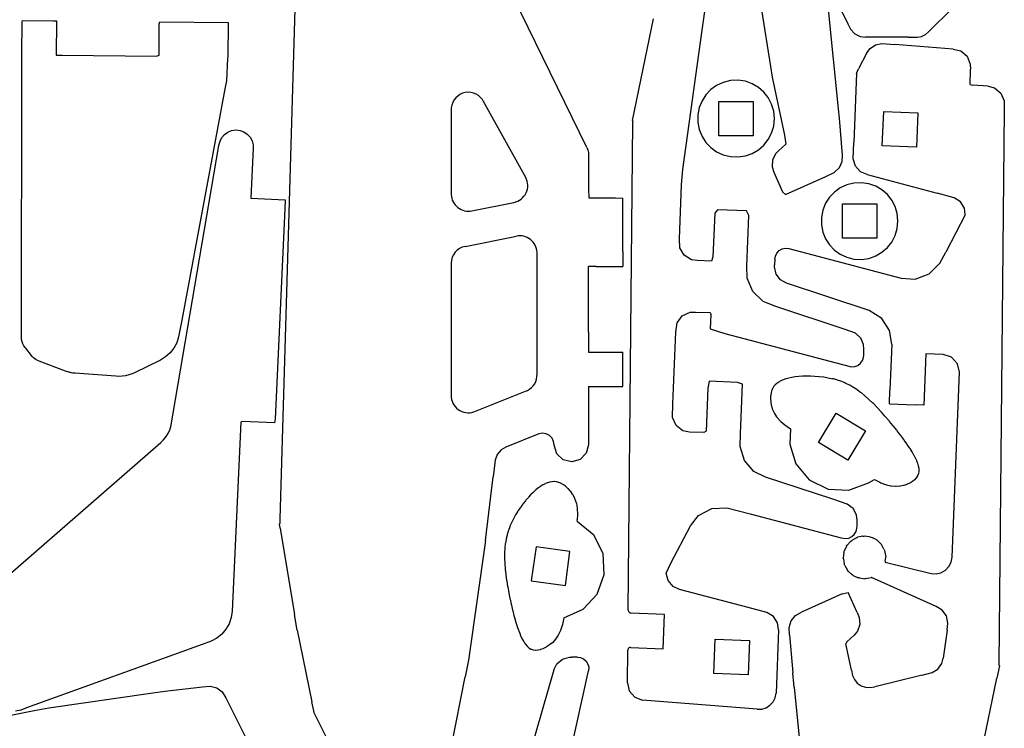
# Model space of a CAD drawing. Extents: x -288 to 288, y -288 to 288.
# Tile 5 of 6: x 29 to 287, y -151 to 34. Entities that reach past the tile are written whole.
import ezdxf

# ---------------------------------------------------------------- set-up
doc = ezdxf.new("R2010")
doc.units = 0
doc.header["$MEASUREMENT"] = 0
doc.layers.get('0').update_dxf_attribs({"linetype": 'CONTINUOUS'})

msp = doc.modelspace()

# ---------------------------------------------------------------- linework, layer by layer
for p, q in [((177.75, 0.89), (150.4, 56.83)), ((97.33, -96.56), (101.72, 52.73)), ((207.92, 31.65), (208.65, 36.54)), ((223.47, 36.92), (225.84, 22.1)), ((243.73, 11.01), (241.05, 37.07)), ((243.48, 38.64), (246.15, 33.32)), ((267.32, 31.15), (273.46, 37.29)), ((29.56, 25.44), (29.64, 33.72)), ((29.64, 33.72), (29.74, 34.13)), ((29.74, 34.13), (37.88, 34.05)), ((37.88, 34.05), (38.65, 34.04)), ((38.65, 34.04), (38.56, 25.09)), ((65.64, 33.3), (65.78, 33.78)), ((65.78, 33.78), (83.65, 33.61)), ((83.65, 33.61), (83.56, 24.67)), ((189.67, 7.94), (195.19, 34.6)), ((65.56, 25.04), (65.64, 33.3)), ((202.91, -4.89), (207.92, 31.65)), ((246.15, 33.32), (246.86, 31.92)), ((246.86, 31.92), (247.96, 30.69)), ((266.48, 30.47), (267.32, 31.15)), ((247.96, 30.69), (249.41, 29.95)), ((249.41, 29.95), (250.73, 29.76)), ((261.97, 29.76), (250.73, 29.76)), ((261.97, 29.76), (264.28, 29.76)), ((264.28, 29.76), (265.43, 29.97)), ((265.43, 29.97), (266.48, 30.47)), ((251.16, 25.67), (252.01, 26.82)), ((252.01, 26.82), (253.42, 27.76)), ((253.42, 27.76), (255.09, 28.11)), ((255.09, 28.11), (258.48, 27.87)), ((273.76, 26.67), (258.48, 27.87)), ((273.76, 26.67), (275.77, 26.19)), ((275.77, 26.19), (277.43, 24.78)), ((29.5, -48.88), (29.56, 23.79)), ((29.56, 23.79), (29.56, 25.44)), ((38.56, 25.09), (40.2, 25.03)), ((40.2, 25.03), (64.94, 24.79)), ((64.94, 24.79), (65.56, 25.04)), ((83.54, 24.26), (83.23, 18.35)), ((83.56, 24.67), (83.54, 24.26)), ((251.16, 25.67), (248.9, 21.48)), ((277.43, 24.78), (278.24, 22.72)), ((225.84, 22.1), (226.32, 19.32)), ((248.42, 20.29), (248.9, 21.48)), ((278.23, 17.4), (278.27, 21.38)), ((278.24, 22.72), (278.27, 21.38)), ((83.23, 18.35), (82.93, 16.65)), ((215.34, 18.41), (213.47, 17.95)), ((217.33, 18.51), (215.34, 18.41)), ((219.27, 18.22), (217.33, 18.51)), ((221.07, 17.59), (219.27, 18.22)), ((226.32, 19.32), (229.5, 4.08)), ((248.42, 20.29), (247.71, 2.2)), ((82.93, 16.65), (71.52, -44.4)), ((210.23, 16.05), (208.94, 14.7)), ((211.75, 17.15), (210.23, 16.05)), ((213.47, 17.95), (211.75, 17.15)), ((222.7, 16.64), (221.07, 17.59)), ((224.11, 15.41), (222.7, 16.64)), ((278.23, 17.4), (278.93, 17.24)), ((282.91, 16.92), (278.93, 17.24)), ((282.91, 16.92), (284.6, 16.5)), ((284.6, 16.5), (286.29, 15.11)), ((142.89, 13.3), (142.55, 12.67)), ((143.33, 13.87), (142.89, 13.3)), ((143.86, 14.36), (143.33, 13.87)), ((144.46, 14.76), (143.86, 14.36)), ((145.13, 15.07), (144.46, 14.76)), ((145.86, 15.26), (145.13, 15.07)), ((146.59, 15.34), (145.86, 15.26)), ((147.32, 15.29), (146.59, 15.34)), ((148.02, 15.13), (147.32, 15.29)), ((148.69, 14.85), (148.02, 15.13)), ((149.3, 14.48), (148.69, 14.85)), ((149.85, 14.01), (149.3, 14.48)), ((150.33, 13.45), (149.85, 14.01)), ((150.65, 12.92), (150.33, 13.45)), ((161.38, -6.39), (150.65, 12.92)), ((207.91, 13.13), (207.19, 11.37)), ((208.94, 14.7), (207.91, 13.13)), ((212.33, 3.96), (212.33, 12.96)), ((212.33, 12.96), (221.33, 12.96)), ((221.33, 12.96), (221.33, 3.96)), ((225.27, 13.94), (224.11, 15.41)), ((226.15, 12.27), (225.27, 13.94)), ((286.29, 15.11), (287.13, 13.07)), ((287.13, 13.07), (287.16, 10.67)), ((142.18, 11.25), (142.16, 10.64)), ((142.16, 10.64), (142.16, -10.88)), ((142.31, 11.98), (142.18, 11.25)), ((142.55, 12.67), (142.31, 11.98)), ((207.19, 11.37), (206.82, 9.46)), ((226.7, 10.43), (226.15, 12.27)), ((226.89, 8.46), (226.7, 10.43)), ((243.95, 8.56), (243.73, 11.01)), ((287.16, 10.67), (285.74, -134.43)), ((189.67, 7.94), (189.77, 7.73)), ((206.82, 9.46), (206.82, 7.46)), ((226.7, 6.49), (226.89, 8.46)), ((244.73, -1.16), (243.95, 8.56)), ((255.18, 1.28), (255.54, 10.28)), ((255.54, 10.28), (264.53, 9.92)), ((264.53, 9.92), (264.18, 0.93)), ((83.61, 4.92), (84.6, 5.31)), ((84.6, 5.31), (85.68, 5.47)), ((85.68, 5.47), (86.8, 5.34)), ((86.8, 5.34), (87.83, 4.97)), ((188.55, -120.4), (189.8, 7.64)), ((189.77, 7.73), (189.8, 7.64)), ((206.82, 7.46), (207.19, 5.55)), ((207.19, 5.55), (207.91, 3.79)), ((226.15, 4.65), (226.7, 6.49)), ((81.55, 2.54), (82.04, 3.5)), ((82.04, 3.5), (82.74, 4.3)), ((82.74, 4.3), (83.61, 4.92)), ((87.83, 4.97), (88.71, 4.37)), ((88.71, 4.37), (89.43, 3.58)), ((89.43, 3.58), (89.94, 2.65)), ((89.94, 2.65), (90.22, 1.6)), ((207.91, 3.79), (208.94, 2.22)), ((221.33, 3.96), (212.33, 3.96)), ((224.11, 1.51), (225.27, 2.98)), ((225.27, 2.98), (226.15, 4.65)), ((229.5, 4.08), (229.88, 1.78)), ((68.62, -72.37), (81.27, 1.38)), ((81.27, 1.38), (81.55, 2.54)), ((90.26, 0.7), (89.66, -12.45)), ((90.22, 1.6), (90.26, 0.7)), ((177.75, 0.89), (177.98, 0.25)), ((177.98, 0.25), (178.12, -0.41)), ((208.94, 2.22), (210.23, 0.87)), ((210.23, 0.87), (211.75, -0.23)), ((221.07, -0.67), (222.7, 0.28)), ((222.7, 0.28), (224.11, 1.51)), ((227.96, 0.01), (227.24, -0.72)), ((229.88, 1.78), (227.96, 0.01)), ((247.57, -2.07), (247.71, 2.2)), ((264.18, 0.93), (255.18, 1.28)), ((178.12, -0.41), (178.16, -1.06)), ((178.16, -1.06), (178.16, -10.01)), ((211.75, -0.23), (213.47, -1.03)), ((213.47, -1.03), (215.34, -1.49)), ((215.34, -1.49), (217.33, -1.59)), ((217.33, -1.59), (219.27, -1.3)), ((219.27, -1.3), (221.07, -0.67)), ((226.39, -2.35), (226.27, -4.18)), ((227.24, -0.72), (226.39, -2.35)), ((244.66, -2.77), (244.73, -1.16)), ((248.12, -3.99), (247.57, -2.07)), ((202.52, -8.87), (202.91, -4.89)), ((226.27, -4.18), (226.71, -5.61)), ((242.59, -5.65), (243.92, -4.41)), ((243.92, -4.41), (244.66, -2.77)), ((249.43, -5.47), (248.12, -3.99)), ((161.72, -7.01), (161.38, -6.39)), ((161.94, -7.49), (161.72, -7.01)), ((162.09, -7.99), (161.94, -7.49)), ((226.71, -5.61), (229.05, -10.79)), ((229.79, -11.47), (240.33, -6.7)), ((240.33, -6.7), (242.59, -5.65)), ((251.18, -6.24), (249.43, -5.47)), ((251.18, -6.24), (269.53, -11.08)), ((161.99, -10.55), (162.13, -10.04)), ((162.19, -8.5), (162.09, -7.99)), ((162.13, -10.04), (162.21, -9.53)), ((162.23, -9.01), (162.19, -8.5)), ((162.21, -9.53), (162.23, -9.01)), ((178.16, -10.01), (178.21, -12.3)), ((201.97, -23.06), (202.52, -8.87)), ((244.14, -9.74), (242.62, -10.83)), ((245.86, -8.94), (244.14, -9.74)), ((247.73, -8.47), (245.86, -8.94)), ((249.72, -8.37), (247.73, -8.47)), ((251.66, -8.66), (249.72, -8.37)), ((253.46, -9.3), (251.66, -8.66)), ((255.08, -10.25), (253.46, -9.3)), ((256.5, -11.48), (255.08, -10.25)), ((89.66, -12.45), (98.61, -12.85)), ((98.61, -12.85), (98.54, -15.18)), ((142.16, -10.88), (142.16, -11.47)), ((142.16, -11.47), (142.21, -11.97)), ((142.21, -11.97), (142.3, -12.45)), ((142.3, -12.45), (142.45, -12.91)), ((160.07, -12.94), (160.49, -12.65)), ((160.49, -12.65), (160.88, -12.31)), ((160.88, -12.31), (161.23, -11.92)), ((161.23, -11.92), (161.54, -11.5)), ((161.54, -11.5), (161.79, -11.04)), ((161.79, -11.04), (161.99, -10.55)), ((178.21, -12.3), (185.27, -12.3)), ((185.27, -12.3), (187.16, -12.37)), ((187.16, -26.38), (187.16, -12.37)), ((229.05, -10.79), (229.79, -11.47)), ((241.32, -12.18), (240.3, -13.76)), ((242.62, -10.83), (241.32, -12.18)), ((257.66, -12.95), (256.5, -11.48)), ((274.01, -12.28), (269.53, -11.08)), ((275.7, -13.35), (274.01, -12.28)), ((98.54, -15.18), (96.03, -70.23)), ((142.45, -12.91), (142.65, -13.35)), ((142.65, -13.35), (142.9, -13.78)), ((142.9, -13.78), (143.19, -14.17)), ((143.19, -14.17), (143.52, -14.53)), ((143.52, -14.53), (143.89, -14.86)), ((143.89, -14.86), (144.3, -15.14)), ((144.3, -15.14), (144.73, -15.37)), ((144.73, -15.37), (145.18, -15.56)), ((147.55, -15.72), (158.61, -13.51)), ((158.61, -13.51), (159.12, -13.37)), ((159.12, -13.37), (159.61, -13.18)), ((159.61, -13.18), (160.07, -12.94)), ((211.97, -15.45), (211.23, -16.36)), ((219.6, -15.75), (211.97, -15.45)), ((240.3, -13.76), (239.58, -15.52)), ((244.72, -22.92), (244.72, -13.92)), ((244.72, -13.92), (253.72, -13.92)), ((253.72, -13.92), (253.72, -22.92)), ((258.53, -14.62), (257.66, -12.95)), ((259.09, -16.46), (258.53, -14.62)), ((276.75, -15.03), (275.7, -13.35)), ((276.94, -16.81), (276.75, -15.03)), ((145.18, -15.56), (145.65, -15.69)), ((145.65, -15.69), (146.13, -15.78)), ((146.13, -15.78), (146.61, -15.81)), ((146.61, -15.81), (147.11, -15.79)), ((147.11, -15.79), (147.55, -15.72)), ((211.23, -16.36), (210.79, -27.82)), ((220.22, -16.93), (219.6, -15.75)), ((219.7, -30.26), (220.22, -16.93)), ((239.58, -15.52), (239.2, -17.43)), ((239.2, -17.43), (239.2, -19.42)), ((259.28, -18.42), (259.09, -16.46)), ((276.94, -16.81), (271.82, -26.56)), ((239.2, -19.42), (239.58, -21.33)), ((258.53, -22.23), (259.09, -20.39)), ((259.09, -20.39), (259.28, -18.42)), ((145.78, -25.07), (159.27, -22.37)), ((159.72, -22.31), (159.27, -22.37)), ((160.21, -22.29), (159.72, -22.31)), ((160.7, -22.32), (160.21, -22.29)), ((161.18, -22.4), (160.7, -22.32)), ((161.65, -22.54), (161.18, -22.4)), ((162.1, -22.73), (161.65, -22.54)), ((162.53, -22.96), (162.1, -22.73)), ((162.93, -23.24), (162.53, -22.96)), ((202.07, -25.38), (201.97, -23.06)), ((239.58, -21.33), (240.3, -23.09)), ((240.3, -23.09), (241.32, -24.67)), ((253.72, -22.92), (244.72, -22.92)), ((257.66, -23.9), (258.53, -22.23)), ((144.34, -25.63), (143.73, -26.07)), ((145.03, -25.29), (144.34, -25.63)), ((145.78, -25.07), (145.03, -25.29)), ((163.31, -23.57), (162.93, -23.24)), ((163.64, -23.94), (163.31, -23.57)), ((163.93, -24.33), (163.64, -23.94)), ((164.17, -24.75), (163.93, -24.33)), ((164.37, -25.2), (164.17, -24.75)), ((164.52, -25.66), (164.37, -25.2)), ((164.61, -26.14), (164.52, -25.66)), ((203.19, -27.37), (202.07, -25.38)), ((228.13, -26.15), (228.9, -25.7)), ((228.9, -25.7), (229.76, -25.5)), ((229.76, -25.5), (230.64, -25.56)), ((230.64, -25.56), (260.13, -33.34)), ((241.32, -24.67), (242.62, -26.02)), ((255.08, -26.6), (256.5, -25.37)), ((256.5, -25.37), (257.66, -23.9)), ((142.45, -27.9), (142.24, -28.63)), ((142.77, -27.22), (142.45, -27.9)), ((143.2, -26.6), (142.77, -27.22)), ((143.73, -26.07), (143.2, -26.6)), ((164.66, -26.64), (164.61, -26.14)), ((164.66, -27.46), (164.66, -26.64)), ((164.66, -58.52), (164.66, -27.46)), ((187.16, -26.38), (187.13, -30.3)), ((205.15, -28.56), (203.19, -27.37)), ((210.79, -27.82), (210.44, -28.9)), ((227, -28.38), (226.94, -29.84)), ((227, -28.38), (227.14, -27.6)), ((227.14, -27.6), (227.52, -26.8)), ((227.52, -26.8), (228.13, -26.15)), ((242.62, -26.02), (244.14, -27.11)), ((244.14, -27.11), (245.86, -27.91)), ((245.86, -27.91), (247.73, -28.38)), ((247.73, -28.38), (249.72, -28.47)), ((249.72, -28.47), (251.66, -28.19)), ((251.66, -28.19), (253.46, -27.55)), ((253.46, -27.55), (255.08, -26.6)), ((270.27, -29.45), (271.82, -26.56)), ((142.24, -28.63), (142.16, -29.41)), ((142.16, -29.41), (142.16, -64.09)), ((180.19, -30.3), (178.16, -30.34)), ((178.16, -47.56), (178.16, -30.34)), ((180.19, -30.3), (187.13, -30.3)), ((206.63, -28.75), (205.15, -28.56)), ((210.44, -28.9), (206.63, -28.75)), ((219.78, -33.38), (219.7, -30.26)), ((226.92, -30.44), (226.94, -29.84)), ((227.35, -32.32), (226.92, -30.44)), ((267.46, -32.28), (270.27, -29.45)), ((221.21, -36.9), (219.78, -33.38)), ((228.49, -33.83), (227.35, -32.32)), ((260.13, -33.34), (263.77, -33.62)), ((263.77, -33.62), (267.46, -32.28)), ((230.08, -34.71), (228.49, -33.83)), ((251.77, -41.84), (230.08, -34.71)), ((223.96, -39.51), (221.21, -36.9)), ((227.26, -40.84), (223.96, -39.51)), ((245.47, -46.83), (227.26, -40.84)), ((201.37, -45.04), (202.73, -43.21)), ((202.73, -43.21), (204.83, -42.28)), ((204.83, -42.28), (206.23, -42.24)), ((206.23, -42.24), (210.02, -42.39)), ((210.02, -42.39), (210.19, -42.89)), ((210.19, -42.89), (210.05, -46.69)), ((255.01, -43.91), (251.77, -41.84)), ((71.52, -44.4), (70.7, -48.78)), ((201.01, -47.41), (201.37, -45.04)), ((257.07, -47.08), (255.01, -43.91)), ((29.55, -49.45), (29.5, -48.88)), ((70.7, -48.78), (70.2, -50.3)), ((178.16, -47.56), (178.17, -52.8)), ((200.27, -66.28), (201.01, -47.41)), ((210.05, -46.69), (213.86, -47.91)), ((213.86, -47.91), (244.71, -56.04)), ((248.11, -47.79), (245.47, -46.83)), ((249.52, -49.06), (248.11, -47.79)), ((257.65, -50.67), (257.07, -47.08)), ((29.67, -50.02), (29.55, -49.45)), ((29.86, -50.56), (29.67, -50.02)), ((30.12, -51.07), (29.86, -50.56)), ((30.45, -51.55), (30.12, -51.07)), ((30.61, -51.76), (30.45, -51.55)), ((70.2, -50.3), (69.46, -51.7)), ((250.29, -50.8), (249.52, -49.06)), ((250.37, -51.99), (250.29, -50.8)), ((257.65, -50.67), (257.18, -62.69)), ((32.12, -53.65), (30.61, -51.76)), ((32.33, -53.9), (32.12, -53.65)), ((32.66, -54.22), (32.33, -53.9)), ((67.3, -54), (65.93, -54.85)), ((68.48, -52.95), (67.3, -54)), ((69.46, -51.7), (68.48, -52.95)), ((178.17, -52.8), (184.99, -52.8)), ((184.99, -52.8), (187.16, -52.8)), ((187.16, -61.8), (187.16, -52.8)), ((249.98, -54.97), (250.26, -54.13)), ((250.26, -54.13), (250.31, -53.57)), ((250.31, -53.57), (250.37, -51.99)), ((266.56, -53.2), (266.03, -66.68)), ((271.11, -53.38), (266.56, -53.2)), ((273.34, -54.11), (271.11, -53.38)), ((274.87, -55.79), (273.34, -54.11)), ((33.01, -54.5), (32.66, -54.22)), ((33.38, -54.75), (33.01, -54.5)), ((33.79, -54.96), (33.38, -54.75)), ((34.15, -55.11), (33.79, -54.96)), ((41.05, -57.75), (34.15, -55.11)), ((65.93, -54.85), (59.11, -58.16)), ((244.71, -56.04), (247.06, -56.61)), ((247.06, -56.61), (247.94, -56.55)), ((247.94, -56.55), (248.77, -56.24)), ((248.77, -56.24), (249.48, -55.69)), ((249.48, -55.69), (249.98, -54.97)), ((275.38, -58.05), (274.87, -55.79)), ((41.53, -57.92), (41.05, -57.75)), ((42.01, -58.05), (41.53, -57.92)), ((42.5, -58.16), (41.53, -57.92)), ((42.5, -58.16), (42.01, -58.05)), ((43, -58.24), (42.5, -58.16)), ((43.5, -58.3), (43, -58.24)), ((54.27, -59.07), (43.5, -58.3)), ((54.98, -59.1), (54.27, -59.07)), ((55.88, -59.07), (54.98, -59.1)), ((56.76, -58.95), (55.88, -59.07)), ((57.63, -58.74), (56.76, -58.95)), ((58.48, -58.45), (57.63, -58.74)), ((59.11, -58.16), (58.48, -58.45)), ((164.53, -59.81), (164.64, -59.16)), ((164.64, -59.16), (164.66, -58.52)), ((230.68, -59.46), (231.48, -59.29)), ((231.48, -59.29), (232.34, -59.15)), ((232.34, -59.15), (233.26, -59.05)), ((233.26, -59.05), (234.25, -58.99)), ((234.25, -58.99), (235.29, -58.96)), ((235.29, -58.96), (236.38, -58.97)), ((236.38, -58.97), (237.5, -59.03)), ((237.5, -59.03), (238.65, -59.13)), ((238.65, -59.13), (239.81, -59.27)), ((239.81, -59.27), (240.97, -59.47)), ((273.48, -106.53), (275.38, -58.05)), ((163.23, -62.04), (163.67, -61.56)), ((163.67, -61.56), (164.04, -61.03)), ((164.04, -61.03), (164.33, -60.44)), ((164.33, -60.44), (164.53, -59.81)), ((178.16, -61.8), (187.16, -61.8)), ((178.16, -61.8), (178.16, -77.04)), ((209.76, -60.4), (209.44, -62.22)), ((217.24, -60.69), (209.76, -60.4)), ((218.49, -61.15), (217.24, -60.69)), ((217.98, -74.16), (218.49, -61.15)), ((226.69, -61.82), (226.44, -62.22)), ((226.75, -61.71), (226.69, -61.82)), ((227.05, -61.37), (226.75, -61.71)), ((227.13, -61.27), (227.05, -61.37)), ((227.13, -61.27), (227.57, -60.87)), ((227.57, -60.87), (228.07, -60.52)), ((228.07, -60.52), (228.63, -60.2)), ((228.63, -60.2), (229.25, -59.92)), ((229.25, -59.92), (229.93, -59.67)), ((229.93, -59.67), (230.68, -59.46)), ((240.97, -59.47), (242.12, -59.72)), ((242.35, -59.79), (242.12, -59.72)), ((243.24, -60.03), (242.35, -59.79)), ((243.46, -60.11), (243.24, -60.03)), ((244.33, -60.4), (243.46, -60.11)), ((244.54, -60.49), (244.33, -60.4)), ((245.39, -60.84), (244.54, -60.49)), ((245.59, -60.94), (245.39, -60.84)), ((246.43, -61.34), (245.59, -60.94)), ((246.63, -61.45), (246.43, -61.34)), ((247.46, -61.92), (246.63, -61.45)), ((247.65, -62.04), (247.46, -61.92)), ((142.16, -64.09), (142.18, -64.59)), ((148.54, -68.24), (161.68, -62.99)), ((161.68, -62.99), (162.14, -62.79)), ((162.14, -62.79), (162.72, -62.45)), ((162.72, -62.45), (163.23, -62.04)), ((209.44, -62.22), (209, -73.46)), ((225.9, -64.25), (225.87, -64.88)), ((225.91, -64.1), (225.9, -64.25)), ((226, -63.54), (225.91, -64.1)), ((226.02, -63.4), (226, -63.54)), ((226.16, -62.9), (226.02, -63.4)), ((226.2, -62.78), (226.16, -62.9)), ((226.39, -62.33), (226.2, -62.78)), ((226.44, -62.22), (226.39, -62.33)), ((248.48, -62.57), (247.65, -62.04)), ((248.67, -62.71), (248.48, -62.57)), ((249.5, -63.31), (248.67, -62.71)), ((249.68, -63.46), (249.5, -63.31)), ((250.53, -64.14), (249.68, -63.46)), ((250.71, -64.3), (250.53, -64.14)), ((251.58, -65.05), (250.71, -64.3)), ((257.05, -66.34), (257.18, -62.69)), ((142.18, -64.59), (142.27, -65.13)), ((142.27, -65.13), (142.41, -65.65)), ((142.41, -65.65), (142.62, -66.14)), ((142.62, -66.14), (142.89, -66.61)), ((142.89, -66.61), (143.21, -67.04)), ((143.21, -67.04), (143.58, -67.43)), ((200.21, -69.86), (200.27, -66.28)), ((225.87, -64.88), (225.88, -65.04)), ((225.88, -65.04), (225.91, -65.73)), ((225.91, -65.73), (225.94, -65.91)), ((225.94, -65.91), (226.06, -66.66)), ((226.06, -66.66), (226.11, -66.84)), ((226.11, -66.84), (226.34, -67.64)), ((251.76, -65.23), (251.58, -65.05)), ((252.64, -66.06), (251.76, -65.23)), ((252.83, -66.24), (252.64, -66.06)), ((253.72, -67.15), (252.83, -66.24)), ((257.05, -66.34), (263.89, -66.61)), ((266.03, -66.68), (263.89, -66.61)), ((143.58, -67.43), (144, -67.78)), ((144, -67.78), (144.46, -68.08)), ((144.46, -68.08), (144.95, -68.32)), ((144.95, -68.32), (145.46, -68.49)), ((145.46, -68.49), (145.99, -68.6)), ((145.99, -68.6), (146.52, -68.65)), ((146.52, -68.65), (147.06, -68.63)), ((147.06, -68.63), (147.6, -68.55)), ((147.6, -68.55), (148.12, -68.41)), ((148.12, -68.41), (148.54, -68.24)), ((226.34, -67.64), (226.43, -67.83)), ((226.43, -67.83), (226.81, -68.67)), ((226.81, -68.67), (226.93, -68.85)), ((226.93, -68.85), (227.48, -69.71)), ((238.44, -76.42), (243.09, -68.72)), ((243.09, -68.72), (250.8, -73.36)), ((253.9, -67.34), (253.72, -67.15)), ((254.8, -68.3), (253.9, -67.34)), ((254.98, -68.5), (254.8, -68.3)), ((255.88, -69.5), (254.98, -68.5)), ((256.05, -69.7), (255.88, -69.5)), ((86.98, -71.12), (84.73, -120.64)), ((87.35, -70.9), (86.98, -71.12)), ((95.82, -71.29), (87.35, -70.9)), ((96.03, -70.23), (95.82, -71.29)), ((201.11, -71.97), (200.21, -69.86)), ((202.92, -73.36), (201.11, -71.97)), ((227.48, -69.71), (227.64, -69.9)), ((227.64, -69.9), (228.4, -70.77)), ((228.4, -70.77), (228.6, -70.95)), ((228.6, -70.95), (229.6, -71.82)), ((229.6, -71.82), (229.85, -72)), ((229.85, -72), (231.11, -72.86)), ((256.94, -70.73), (256.05, -69.7)), ((257.1, -70.93), (256.94, -70.73)), ((257.97, -71.97), (257.1, -70.93)), ((258.13, -72.17), (257.97, -71.97)), ((258.96, -73.21), (258.13, -72.17)), ((67.16, -75.24), (67.62, -74.58)), ((67.62, -74.58), (68.02, -73.87)), ((68.02, -73.87), (68.36, -73.14)), ((68.36, -73.14), (68.62, -72.37)), ((165.15, -74.21), (156.51, -77.66)), ((166.1, -74.03), (165.15, -74.21)), ((167.04, -74.16), (166.1, -74.03)), ((167.91, -74.6), (167.04, -74.16)), ((168.6, -75.28), (167.91, -74.6)), ((204.63, -73.71), (202.92, -73.36)), ((208.39, -73.85), (204.63, -73.71)), ((209, -73.46), (208.39, -73.85)), ((217.91, -77.53), (217.98, -74.16)), ((231.11, -72.86), (230.93, -76.86)), ((250.8, -73.36), (246.15, -81.07)), ((259.11, -73.4), (258.96, -73.21)), ((259.9, -74.43), (259.11, -73.4)), ((260.04, -74.62), (259.9, -74.43)), ((260.78, -75.62), (260.04, -74.62)), ((21.43, -115.28), (66.07, -76.44)), ((66.07, -76.44), (66.64, -75.86)), ((66.64, -75.86), (67.16, -75.24)), ((169.02, -76.14), (168.6, -75.28)), ((169.16, -77.03), (169.02, -76.14)), ((169.16, -77.03), (169.16, -77.04)), ((169.16, -77.18), (169.16, -77.04)), ((169.83, -79.41), (169.16, -77.18)), ((178.16, -77.04), (177.57, -79.27)), ((230.93, -76.86), (232.5, -82.04)), ((246.15, -81.07), (238.44, -76.42)), ((260.91, -75.8), (260.78, -75.62)), ((261.6, -76.76), (260.91, -75.8)), ((261.71, -76.93), (261.6, -76.76)), ((262.34, -77.87), (261.71, -76.93)), ((154.25, -79.59), (153.7, -81.08)), ((155.27, -78.39), (154.25, -79.59)), ((156.51, -77.66), (155.27, -78.39)), ((171.47, -80.98), (169.83, -79.41)), ((177.57, -79.27), (175.99, -80.9)), ((219.02, -81.18), (217.91, -77.53)), ((262.44, -78.03), (262.34, -77.87)), ((262.99, -78.92), (262.44, -78.03)), ((263.08, -79.07), (262.99, -78.92)), ((263.56, -79.91), (263.08, -79.07)), ((263.64, -80.06), (263.56, -79.91)), ((153.7, -81.08), (153.18, -85.41)), ((173.75, -81.55), (171.47, -80.98)), ((175.99, -80.9), (173.75, -81.55)), ((221.52, -84.02), (219.02, -81.18)), ((232.5, -82.04), (236.02, -86.21)), ((264.04, -80.86), (263.64, -80.06)), ((264.1, -80.99), (264.04, -80.86)), ((264.4, -81.73), (264.1, -80.99)), ((264.45, -81.86), (264.4, -81.73)), ((264.66, -82.54), (264.45, -81.86)), ((264.69, -82.65), (264.66, -82.54)), ((224.53, -85.49), (221.52, -84.02)), ((264.47, -85.2), (264.51, -85.12)), ((264.51, -85.12), (264.7, -84.65)), ((264.8, -83.28), (264.69, -82.65)), ((264.7, -84.65), (264.72, -84.56)), ((264.72, -84.56), (264.81, -84.05)), ((264.81, -83.38), (264.8, -83.28)), ((264.82, -83.95), (264.81, -83.38)), ((264.81, -84.05), (264.82, -83.95)), ((151.18, -102.12), (153.18, -85.41)), ((166.15, -87.57), (165.63, -87.88)), ((166.25, -87.51), (166.15, -87.57)), ((166.75, -87.25), (166.25, -87.51)), ((166.86, -87.2), (166.75, -87.25)), ((167.35, -87.01), (166.86, -87.2)), ((167.46, -86.97), (167.35, -87.01)), ((167.94, -86.83), (167.46, -86.97)), ((168.05, -86.8), (167.94, -86.83)), ((168.53, -86.73), (168.05, -86.8)), ((168.63, -86.71), (168.53, -86.73)), ((169.11, -86.7), (168.63, -86.71)), ((169.22, -86.7), (169.11, -86.7)), ((169.69, -86.76), (169.22, -86.7)), ((169.8, -86.77), (169.69, -86.76)), ((170.28, -86.9), (169.8, -86.77)), ((170.39, -86.94), (170.28, -86.9)), ((170.87, -87.14), (170.39, -86.94)), ((170.99, -87.19), (170.87, -87.14)), ((171.48, -87.48), (170.99, -87.19)), ((171.6, -87.55), (171.48, -87.48)), ((172.1, -87.91), (171.6, -87.55)), ((242.19, -91.3), (224.53, -85.49)), ((236.02, -86.21), (241, -88.68)), ((246.41, -88.95), (251.52, -87.05)), ((251.52, -87.05), (253.16, -86.14)), ((253.16, -86.14), (254.52, -86.87)), ((254.52, -86.87), (254.76, -86.97)), ((254.76, -86.97), (256.02, -87.45)), ((256.02, -87.45), (256.24, -87.51)), ((256.24, -87.51), (257.39, -87.78)), ((259.92, -87.81), (260.76, -87.64)), ((260.76, -87.64), (260.91, -87.6)), ((260.91, -87.6), (261.66, -87.34)), ((261.66, -87.34), (261.78, -87.29)), ((261.78, -87.29), (262.44, -86.98)), ((262.44, -86.98), (262.55, -86.92)), ((262.55, -86.92), (263.11, -86.59)), ((263.11, -86.59), (263.2, -86.52)), ((263.2, -86.52), (263.68, -86.16)), ((263.68, -86.16), (263.75, -86.1)), ((263.75, -86.1), (264.13, -85.7)), ((264.13, -85.7), (264.19, -85.63)), ((264.19, -85.63), (264.47, -85.2)), ((162.96, -90.18), (162.4, -90.79)), ((163.07, -90.07), (162.96, -90.18)), ((163.62, -89.52), (163.07, -90.07)), ((163.72, -89.42), (163.62, -89.52)), ((164.26, -88.93), (163.72, -89.42)), ((164.37, -88.84), (164.26, -88.93)), ((164.9, -88.41), (164.37, -88.84)), ((165.01, -88.32), (164.9, -88.41)), ((165.53, -87.95), (165.01, -88.32)), ((165.63, -87.88), (165.53, -87.95)), ((172.23, -88.01), (172.1, -87.91)), ((172.74, -88.46), (172.23, -88.01)), ((172.87, -88.58), (172.74, -88.46)), ((173.37, -89.13), (172.87, -88.58)), ((173.5, -89.28), (173.37, -89.13)), ((173.96, -89.94), (173.5, -89.28)), ((174.09, -90.12), (173.96, -89.94)), ((174.48, -90.9), (174.09, -90.12)), ((241, -88.68), (246.41, -88.95)), ((257.39, -87.78), (257.59, -87.8)), ((257.59, -87.8), (258.63, -87.9)), ((258.63, -87.9), (258.81, -87.89)), ((258.81, -87.89), (259.76, -87.84)), ((259.76, -87.84), (259.92, -87.81)), ((160.95, -92.56), (160.39, -93.33)), ((161.06, -92.43), (160.95, -92.56)), ((161.62, -91.71), (161.06, -92.43)), ((161.73, -91.58), (161.62, -91.71)), ((162.3, -90.91), (161.73, -91.58)), ((162.4, -90.79), (162.3, -90.91)), ((174.59, -91.13), (174.48, -90.9)), ((174.98, -92.31), (174.59, -91.13)), ((174.98, -92.31), (175.22, -93.7)), ((245.98, -92.57), (242.19, -91.3)), ((247.51, -93.71), (245.98, -92.57)), ((159.05, -95.43), (158.56, -96.3)), ((159.13, -95.27), (159.05, -95.43)), ((159.65, -94.43), (159.13, -95.27)), ((159.75, -94.28), (159.65, -94.43)), ((160.29, -93.47), (159.75, -94.28)), ((160.39, -93.33), (160.29, -93.47)), ((175.29, -95.3), (175.17, -96.68)), ((175.22, -93.7), (175.29, -95.3)), ((207.02, -95.58), (210.48, -93.73)), ((210.48, -93.73), (214.46, -93.53)), ((214.46, -93.53), (220.53, -95.1)), ((220.53, -95.1), (244.41, -101.39)), ((248.42, -95.37), (247.51, -93.71)), ((248.61, -96.87), (248.42, -95.37)), ((97.29, -97.54), (97.18, -97.77)), ((97.34, -98.88), (97.18, -97.77)), ((97.29, -97.54), (97.33, -96.56)), ((157.96, -97.5), (157.57, -98.41)), ((158.03, -97.35), (157.96, -97.5)), ((158.48, -96.45), (158.03, -97.35)), ((158.56, -96.3), (158.48, -96.45)), ((175.27, -97.21), (175.17, -96.68)), ((179.51, -100.72), (175.27, -97.21)), ((204.88, -98.32), (207.02, -95.58)), ((248.55, -98.4), (248.61, -96.87)), ((97.34, -98.88), (101.12, -121.54)), ((156.83, -100.58), (156.79, -100.75)), ((157.11, -99.65), (156.83, -100.58)), ((157.17, -99.49), (157.11, -99.65)), ((157.5, -98.57), (157.17, -99.49)), ((157.57, -98.41), (157.5, -98.57)), ((199.76, -108.06), (204.88, -98.32)), ((247.17, -101.11), (247.84, -100.52)), ((247.84, -100.52), (248.3, -99.76)), ((248.3, -99.76), (248.52, -98.91)), ((248.52, -98.91), (248.55, -98.4)), ((151.18, -102.12), (146.71, -133.47)), ((156.34, -103.04), (156.23, -104.06)), ((156.37, -102.86), (156.34, -103.04)), ((156.54, -101.87), (156.37, -102.86)), ((156.57, -101.71), (156.54, -101.87)), ((156.79, -100.75), (156.57, -101.71)), ((181.96, -105.54), (179.51, -100.72)), ((244.41, -101.39), (245.49, -101.59)), ((245.49, -101.59), (246.36, -101.47)), ((246.91, -102.34), (245.94, -103.34)), ((246.36, -101.47), (247.17, -101.11)), ((246.91, -102.34), (247.16, -102.08)), ((248.38, -101.44), (247.16, -102.08)), ((248.38, -101.44), (248.7, -101.27)), ((250.06, -101.03), (248.7, -101.27)), ((250.06, -101.03), (250.42, -100.97)), ((251.78, -101.16), (250.42, -100.97)), ((251.78, -101.16), (252.15, -101.21)), ((253.37, -101.81), (252.15, -101.21)), ((253.37, -101.81), (253.72, -101.98)), ((254.69, -102.92), (253.72, -101.98)), ((254.69, -102.92), (254.98, -103.2)), ((255.61, -104.38), (254.98, -103.2)), ((156.16, -105.5), (156.15, -106.63)), ((156.22, -104.24), (156.16, -105.31)), ((156.16, -105.31), (156.16, -105.5)), ((156.23, -104.06), (156.22, -104.24)), ((164.39, -103.81), (163.16, -112.72)), ((173.3, -105.03), (164.39, -103.81)), ((172.08, -113.95), (173.3, -105.03)), ((182.3, -111.05), (181.96, -105.54)), ((245.12, -105.25), (244.93, -106.63)), ((245.12, -105.25), (245.17, -104.9)), ((245.79, -103.65), (245.17, -104.9)), ((245.79, -103.65), (245.94, -103.34)), ((255.61, -104.38), (255.79, -104.74)), ((255.79, -104.74), (256.1, -106.46)), ((156.15, -106.63), (156.15, -106.83)), ((156.15, -106.83), (156.2, -108.01)), ((156.2, -108.01), (156.21, -108.22)), ((156.21, -108.22), (156.31, -109.46)), ((198.54, -110.71), (199.76, -108.06)), ((244.98, -106.97), (244.93, -106.63)), ((244.98, -106.97), (245.22, -108.35)), ((245.38, -108.65), (245.22, -108.35)), ((255.95, -107.5), (255.91, -107.83)), ((255.91, -107.83), (267.97, -110.74)), ((255.95, -107.5), (256.1, -106.46)), ((272.64, -108.97), (273.24, -107.81)), ((273.24, -107.81), (273.48, -106.53)), ((156.31, -109.46), (156.33, -109.68)), ((156.33, -109.68), (156.48, -110.98)), ((156.48, -110.98), (156.5, -111.21)), ((199.05, -112.65), (198.54, -110.71)), ((245.38, -108.65), (246.04, -109.89)), ((246.27, -110.13), (246.04, -109.89)), ((246.27, -110.13), (247.29, -111.11)), ((267.97, -110.74), (269.28, -110.84)), ((269.28, -110.84), (270.56, -110.56)), ((270.56, -110.56), (271.72, -109.92)), ((271.72, -109.92), (272.64, -108.97)), ((156.5, -111.21), (156.69, -112.54)), ((156.69, -112.54), (156.72, -112.78)), ((156.72, -112.78), (156.94, -114.12)), ((163.16, -112.72), (172.08, -113.95)), ((180.43, -116.23), (182.3, -111.05)), ((200.33, -114.16), (199.05, -112.65)), ((247.57, -111.26), (247.29, -111.11)), ((247.57, -111.26), (248.85, -111.88)), ((249.16, -111.94), (248.85, -111.88)), ((249.16, -111.94), (250.58, -112.13)), ((250.89, -112.09), (250.58, -112.13)), ((250.89, -112.09), (252.3, -111.84)), ((252.33, -111.83), (252.3, -111.84)), ((252.33, -111.83), (252.34, -111.83)), ((269.34, -119.41), (252.34, -111.83)), ((156.94, -114.12), (156.98, -114.37)), ((156.98, -114.37), (157.23, -115.71)), ((157.23, -115.71), (157.28, -115.96)), ((157.28, -115.96), (157.55, -117.29)), ((202.04, -114.95), (200.33, -114.16)), ((220.05, -119.7), (202.04, -114.95)), ((244.69, -116.09), (234, -120.92)), ((244.69, -116.09), (246.22, -115.72)), ((248.59, -120.95), (246.22, -115.72)), ((157.55, -117.29), (157.6, -117.54)), ((157.6, -117.54), (157.88, -118.84)), ((176.72, -120.16), (180.43, -116.23)), ((84.73, -120.64), (84.48, -122.34)), ((157.88, -118.84), (157.94, -119.09)), ((157.94, -119.09), (158.24, -120.34)), ((158.24, -120.34), (158.3, -120.58)), ((158.3, -120.58), (158.61, -121.78)), ((171.67, -122.35), (176.72, -120.16)), ((188.55, -120.4), (188.65, -120.77)), ((188.65, -120.77), (188.91, -121.03)), ((188.91, -121.03), (189.27, -121.14)), ((198.11, -121.49), (189.27, -121.14)), ((224.89, -120.99), (220.05, -119.7)), ((226.61, -122.02), (224.89, -120.99)), ((232.45, -121.78), (234, -120.92)), ((248.59, -120.95), (249.15, -122.32)), ((270.91, -120.36), (269.34, -119.41)), ((272, -121.9), (270.91, -120.36)), ((84.48, -122.34), (83.94, -123.94)), ((101.82, -125.61), (101.12, -121.54)), ((158.61, -121.78), (158.67, -122.01)), ((158.67, -122.01), (158.99, -123.14)), ((158.99, -123.14), (159.05, -123.36)), ((159.05, -123.36), (159.38, -124.41)), ((171.67, -122.35), (171.31, -124.16)), ((197.75, -130.48), (198.11, -121.49)), ((227.69, -123.67), (226.61, -122.02)), ((227.97, -125.51), (227.69, -123.67)), ((230.79, -124.9), (231.31, -123.17)), ((231.31, -123.17), (232.45, -121.78)), ((249.15, -122.32), (249.27, -124.15)), ((272.38, -123.76), (272, -121.9)), ((272.16, -125.6), (272.38, -123.76)), ((83.11, -125.4), (82.02, -126.67)), ((83.94, -123.94), (83.11, -125.4)), ((101.82, -125.61), (105.59, -144.44)), ((159.38, -124.41), (159.44, -124.62)), ((159.44, -124.62), (159.78, -125.59)), ((159.78, -125.59), (159.85, -125.79)), ((159.85, -125.79), (160.2, -126.67)), ((170.82, -125.69), (170.21, -126.95)), ((171.31, -124.16), (170.82, -125.69)), ((227.97, -125.51), (227.32, -142.16)), ((230.89, -126.87), (230.79, -124.9)), ((248.64, -125.88), (247.78, -126.9)), ((249.27, -124.15), (248.64, -125.88)), ((272.16, -125.6), (271.15, -132.92)), ((79.2, -128.54), (76.85, -129.39)), ((80.71, -127.73), (79.2, -128.54)), ((82.02, -126.67), (80.71, -127.73)), ((160.2, -126.67), (160.27, -126.85)), ((160.27, -126.85), (160.63, -127.64)), ((160.63, -127.64), (160.71, -127.8)), ((160.71, -127.8), (161.08, -128.48)), ((161.08, -128.48), (161.16, -128.63)), ((161.16, -128.63), (161.54, -129.2)), ((168.76, -128.82), (167.97, -129.48)), ((169.52, -127.99), (168.76, -128.82)), ((170.21, -126.95), (169.52, -127.99)), ((211.01, -137), (211.36, -128.01)), ((211.36, -128.01), (220.35, -128.36)), ((220.35, -128.36), (220, -137.36)), ((230.89, -126.87), (231.69, -136.81)), ((245.86, -128.68), (245.64, -129.23)), ((245.86, -128.68), (247.78, -126.9)), ((76.85, -129.39), (30.84, -146.02)), ((161.54, -129.2), (161.63, -129.33)), ((161.63, -129.33), (162.03, -129.79)), ((162.03, -129.79), (162.12, -129.89)), ((162.12, -129.89), (162.53, -130.24)), ((162.53, -130.24), (162.63, -130.32)), ((162.63, -130.32), (163.07, -130.56)), ((163.07, -130.56), (163.17, -130.62)), ((163.17, -130.62), (163.63, -130.76)), ((163.63, -130.76), (163.74, -130.8)), ((163.74, -130.8), (164.22, -130.84)), ((164.22, -130.84), (164.35, -130.85)), ((164.35, -130.85), (164.86, -130.81)), ((164.86, -130.81), (164.99, -130.79)), ((164.99, -130.79), (165.53, -130.66)), ((165.53, -130.66), (165.67, -130.63)), ((165.67, -130.63), (166.25, -130.41)), ((166.25, -130.41), (166.4, -130.36)), ((166.4, -130.36), (167.01, -130.06)), ((167.01, -130.06), (167.18, -129.98)), ((167.97, -129.48), (167.18, -129.98)), ((188.36, -139.46), (188.45, -130.88)), ((188.48, -130.68), (188.45, -130.88)), ((188.56, -130.5), (188.48, -130.68)), ((188.68, -130.35), (188.56, -130.5)), ((188.84, -130.23), (188.68, -130.35)), ((189.03, -130.16), (188.84, -130.23)), ((189.22, -130.15), (189.03, -130.16)), ((189.22, -130.15), (197.75, -130.48)), ((247.06, -136.07), (245.64, -129.23)), ((146.71, -133.47), (145.85, -137.86)), ((169.85, -134.42), (171.31, -133.22)), ((171.31, -133.22), (173.17, -132.72)), ((173.17, -132.72), (173.77, -132.72)), ((175.23, -132.72), (173.77, -132.72)), ((175.23, -132.72), (176.02, -132.82)), ((176.02, -132.82), (176.83, -133.17)), ((176.83, -133.17), (177.5, -133.75)), ((177.5, -133.75), (177.98, -134.51)), ((270.77, -134.38), (271.15, -132.92)), ((169.03, -136.04), (162.75, -157.99)), ((169.03, -136.04), (169.85, -134.42)), ((171.58, -166.01), (178.19, -136.25)), ((177.98, -134.51), (178.22, -135.36)), ((178.22, -135.36), (178.19, -136.25)), ((247.06, -136.07), (247.38, -137.49)), ((265.65, -137.41), (268.25, -136.74)), ((268.25, -136.74), (269.75, -135.81)), ((269.75, -135.81), (270.77, -134.38)), ((285.86, -135.01), (285.21, -138.21)), ((285.74, -134.43), (285.75, -134.79)), ((285.86, -135.01), (285.75, -134.79)), ((142.22, -156.01), (145.85, -137.86)), ((220, -137.36), (211.01, -137)), ((232.06, -140.58), (231.69, -136.81)), ((247.38, -137.49), (247.87, -138.57)), ((247.87, -138.57), (248.63, -139.49)), ((265.65, -137.41), (253.18, -140.45)), ((280.54, -160.75), (285.21, -138.21)), ((63.31, -142.17), (67.07, -141.65)), ((67.07, -141.65), (76.98, -140.46)), ((76.98, -140.46), (78.94, -140.29)), ((78.94, -140.29), (80.69, -140.73)), ((80.69, -140.73), (82.12, -141.82)), ((82.12, -141.82), (83.04, -143.33)), ((188.36, -139.46), (188.84, -141.54)), ((188.84, -141.54), (190.27, -143.19)), ((232.06, -140.58), (234.82, -167.38)), ((248.63, -139.49), (249.62, -140.18)), ((249.62, -140.18), (250.74, -140.58)), ((250.74, -140.58), (251.92, -140.67)), ((251.92, -140.67), (253.18, -140.45)), ((36.65, -145.98), (63.31, -142.17)), ((83.04, -143.33), (88.28, -153.83)), ((106.31, -147.59), (105.59, -144.44)), ((190.27, -143.19), (192.35, -143.98)), ((222.41, -146.34), (192.35, -143.98)), ((225.73, -145.3), (226.54, -144.4)), ((226.54, -144.4), (227.08, -143.34)), ((227.08, -143.34), (227.32, -142.16)), ((13.73, -150.47), (32.8, -146.65)), ((29.29, -146.55), (27.95, -146.82)), ((30.84, -146.02), (29.29, -146.55)), ((32.8, -146.65), (36.65, -145.98)), ((222.41, -146.34), (223.58, -146.3)), ((223.58, -146.3), (224.72, -145.94)), ((224.72, -145.94), (225.73, -145.3)), ((106.31, -147.59), (110.06, -155.1))]:
    msp.add_line(p, q)

doc.saveas('drawing.dxf')
